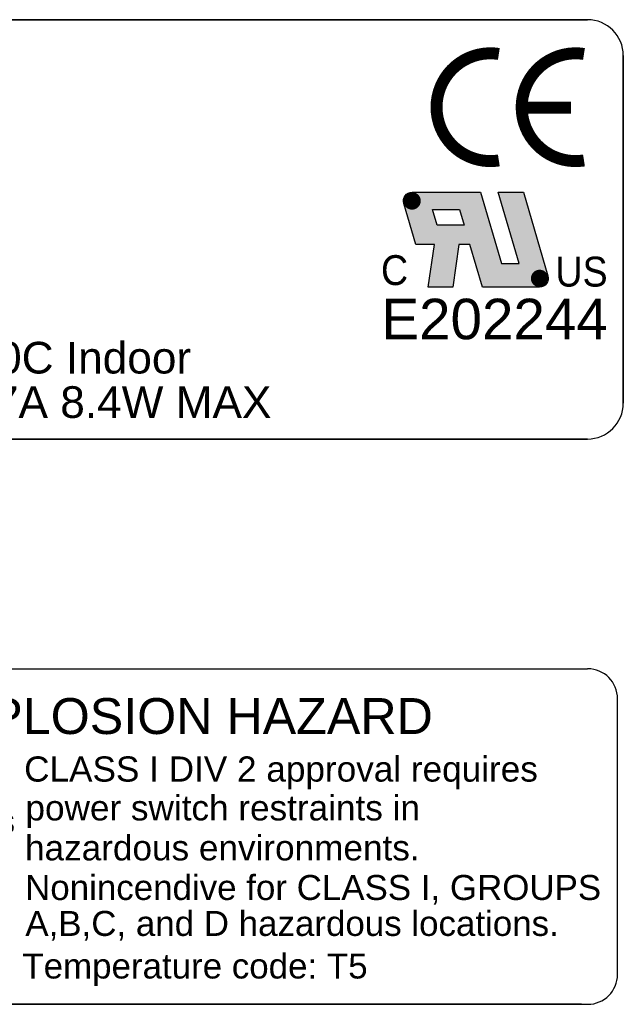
# Model space of a CAD drawing. Extents: x -71 to 52, y -13 to 68.
# Tile 62 of 81: x 33.23 to 34.23, y 48.77 to 50.41. Entities that reach past the tile are written whole.
import ezdxf
from ezdxf.enums import TextEntityAlignment as Align

# ---------------------------------------------------------------- set-up
doc = ezdxf.new("R2010")
doc.units = 0
doc.header["$LTSCALE"] = 1.21
doc.header["$MEASUREMENT"] = 0
doc.layers.get('0').update_dxf_attribs({"linetype": 'CONTINUOUS'})
for name, color, linetype in [('DIECUT', 161, 'CONTINUOUS'), ('WHITE', 7, 'CONTINUOUS'), ('YELLOW', 2, 'CONTINUOUS')]:
    doc.layers.add(name, color=color, linetype=linetype)
doc.styles.add('arial', font='ARIAL.TTF')

msp = doc.modelspace()

# ---------------------------------------------------------------- linework, layer by layer
at = {"const_width": 0.02}
for points in [[(34.0272, 50.3535, 0.4607), (33.9232, 50.2646, 0.4607), (34.0272, 50.1757, 0.4607)], [(34.1693, 50.3535, 0.4607), (34.0653, 50.2646, 0.4607), (34.1693, 50.1757, 0.4607)]]:
    msp.add_lwpolyline(points, format="xyb", dxfattribs=at)
msp.add_lwpolyline([(34.0662, 50.2639), (34.1479, 50.2639)], dxfattribs=at)
at = {"layer": 'DIECUT'}
for p, q in [((34.1749, 50.4107), (32.2949, 50.4107)), ((32.2949, 50.4107), (34.1749, 50.4107)), ((34.2349, 50.3507), (34.2349, 49.7707)), ((34.2349, 49.7707), (34.2349, 50.3507)), ((32.2949, 49.7107), (33.9461, 49.7107)), ((34.1749, 49.7107), (32.2949, 49.7107)), ((32.2949, 49.7107), (34.1749, 49.7107)), ((32.2754, 49.3272), (34.1754, 49.3272)), ((32.2754, 49.3272), (34.1754, 49.3272)), ((34.2254, 48.8171), (34.2254, 49.2772)), ((34.2254, 48.8171), (34.2254, 49.2772)), ((32.2754, 48.7671), (34.1754, 48.7671)), ((32.2754, 48.7671), (34.1754, 48.7671)), ((34.1654, 48.7671), (32.2854, 48.7671)), ((34.1654, 48.7671), (32.2854, 48.7671))]:
    msp.add_line(p, q, dxfattribs=at)
for centre, radius, start, end in [((34.1749, 50.3507), 0.06, 0, 90), ((34.1749, 49.7707), 0.06, 270, 0), ((34.1754, 49.2772), 0.05, 0, 90), ((34.1754, 49.2772), 0.05, 0, 90), ((34.1754, 48.8171), 0.05, 270, 0), ((34.1754, 48.8171), 0.05, 270, 0)]:
    msp.add_arc(centre, radius, start, end, dxfattribs=at)
at = {"layer": 'WHITE'}
msp.add_lwpolyline([(34.0318, 50.0035), (34.0609, 50.0035), (34.0259, 50.1228), (34.0681, 50.1228), (34.1092, 49.9829, -0.500741), (34.0952, 49.9643), (33.9997, 49.9643), (33.9788, 50.0355), (33.9606, 50.0355), (33.9505, 49.9643), (33.9095, 49.9643), (33.9196, 50.0355), (33.8886, 50.0355), (33.8684, 50.1041, -0.500741), (33.8823, 50.1228), (33.9967, 50.1228)], format="xyb", close=True, dxfattribs=at)
at = {"layer": 'WHITE', "const_width": 0.0146}
for points in [[(33.875, 50.1082, 1), (33.8896, 50.1082, 1)], [(34.088, 49.9788, 1), (34.1025, 49.9788, 1)]]:
    msp.add_lwpolyline(points, format="xyb", close=True, dxfattribs=at)
at = {"layer": 'WHITE'}
msp.add_lwpolyline([(33.9242, 50.0675), (33.9165, 50.0937), (33.9617, 50.0937), (33.9694, 50.0675)], close=True, dxfattribs=at)
for points in [[(33.9165, 50.0937), (33.8684, 50.1041), (33.9165, 50.0937), (33.8823, 50.1228)], [(33.9165, 50.0937), (33.8823, 50.1228), (33.9617, 50.0937), (33.9967, 50.1228)], [(33.9967, 50.1228), (33.9617, 50.0937), (34.0318, 50.0035), (33.9997, 49.9643)], [(34.0259, 50.1228), (34.0681, 50.1228), (34.0609, 50.0035), (34.1092, 49.9829)], [(33.8886, 50.0355), (33.8684, 50.1041), (33.9242, 50.0675), (33.9165, 50.0937)], [(33.9788, 50.0355), (33.8886, 50.0355), (33.9694, 50.0675), (33.9242, 50.0675)], [(33.9095, 49.9643), (33.9505, 49.9643), (33.9196, 50.0355), (33.9606, 50.0355)], [(33.9997, 49.9643), (34.0318, 50.0035), (34.0952, 49.9643), (34.0609, 50.0035)], [(34.0609, 50.0035), (34.0952, 49.9643), (34.0609, 50.0035), (34.1092, 49.9829)]]:
    msp.add_solid(points, dxfattribs=at)

# ---------------------------------------------------------------- texts
at = {"layer": 'WHITE', "style": 'arial', "width": 0.9}
for s, height, p in [('C', 0.0499, (33.8531, 49.9677)), ('US', 0.04992, (34.1652, 49.9652))]:
    msp.add_text(s, height=height, dxfattribs=at).set_placement(p, align=Align.CENTER)
at = {"layer": 'WHITE', "style": 'arial'}
for s, height, p in [('E202244', 0.06758, (33.8311, 49.8773)), ('Env. Rating: Type 4-4X 0-50C Indoor', 0.0528, (32.3002, 49.8201)), ('         @ .7A 8.4W MAX', 0.0528, (32.8842, 49.746)), ('CLASS I DIV 2 approval requires', 0.04199, (33.2349, 49.1389)), ('CLASS I DIV 2 approval requires', 0.04199, (33.2349, 49.1389)), ('power switch restraints in', 0.04199, (33.2371, 49.0741)), ('terminals while power is applied unless ', 0.04, (32.2539, 49.0531)), ('terminals while power is applied unless ', 0.04, (32.2539, 49.0531)), ('hazardous environments.', 0.04199, (33.2364, 49.0074)), ('hazardous environments.', 0.04199, (33.2364, 49.0074)), ('Nonincendive for CLASS I, GROUPS  ', 0.041699, (33.2365, 48.9413)), ('Nonincendive for CLASS I, GROUPS  ', 0.041699, (33.2365, 48.9413)), (' A,B,C, and D hazardous locations.', 0.041699, (33.2207, 48.8813)), (' A,B,C, and D hazardous locations.', 0.041699, (33.2207, 48.8813)), ('Temperature code: T5', 0.041699, (33.2319, 48.8102)), ('Temperature code: T5', 0.041699, (33.2319, 48.8102))]:
    msp.add_text(s, height=height, dxfattribs=at).set_placement(p)
at = {"layer": 'YELLOW', "insert": (32.9904, 49.2783), "char_height": 0.06, "width": 1.3942, "attachment_point": 1, "style": 'arial'}
msp.add_mtext(' - EXPLOSION HAZARD', dxfattribs=at)
msp.add_mtext(' - EXPLOSION HAZARD', dxfattribs=at)

doc.saveas('drawing.dxf')
